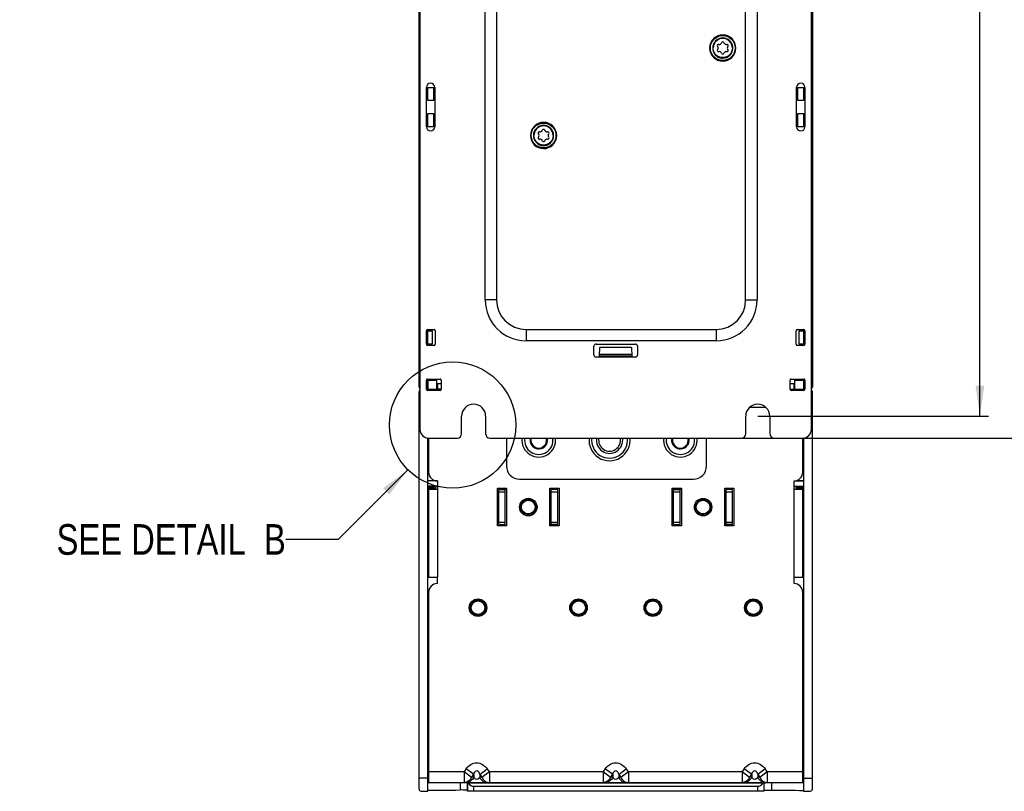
# Model space of a CAD drawing. Header units: millimetres. Extents: x 0 to 594, y 0 to 420.
# Tile 46 of 49: x 418 to 531, y 158 to 246. Entities that reach past the tile are written whole.
import ezdxf

# ---------------------------------------------------------------- set-up
doc = ezdxf.new("R2010")
doc.units = ezdxf.units.MM
doc.header["$LTSCALE"] = 32.67
doc.layers.get('0').update_dxf_attribs({"linetype": 'CONTINUOUS'})
doc.styles.get("Standard").update_dxf_attribs({"font": 'txt', "width": 0.8})
doc.dimstyles.new('DIMSTYLE_2', dxfattribs={"dimtxt": 3.5, "dimasz": 3.5, "dimexe": 1, "dimexo": 0, "dimgap": 0.875, "dimtad": 1, "dimlfac": 2, "dimdsep": 46, "dimtxsty": 'STANDARD', "dimblk": '_FILLED', "dimblk1": '_FILLED', "dimblk2": '_FILLED', "dimcen": 0.09, "dimclrt": 5, "dimadec": 0, "dimazin": 0, "dimtp": 0.5, "dimtm": 0.5, "dimtfac": 1, "dimtofl": 0, "dimtmove": 0, "dimatfit": 3, "dimldrblk": '_FILLED', "dimfxl": 1, "dimtolj": 1, "dimarcsym": 0})
doc.dimstyles.new('DIMSTYLE_3', dxfattribs={"dimtxt": 3.5, "dimasz": 3.5, "dimexe": 1, "dimexo": 0, "dimgap": 0.875, "dimtad": 1, "dimdec": 0, "dimlfac": 2, "dimdsep": 46, "dimtxsty": 'STANDARD', "dimblk": '_FILLED', "dimblk1": '_FILLED', "dimblk2": '_FILLED', "dimcen": 0.09, "dimclrt": 5, "dimadec": 0, "dimazin": 0, "dimtp": 0.5, "dimtm": 0.5, "dimtfac": 1, "dimtdec": 0, "dimtofl": 0, "dimtmove": 0, "dimatfit": 3, "dimldrblk": '_FILLED', "dimfxl": 1, "dimtolj": 1, "dimarcsym": 0})
doc.dimstyles.get("Standard").update_dxf_attribs({"dimtxt": 3.5, "dimasz": 3.5, "dimexe": 1, "dimexo": 0, "dimtad": 1, "dimdsep": 46, "dimtxsty": 'STANDARD', "dimblk": '_FILLED', "dimblk1": '_FILLED', "dimblk2": '_FILLED', "dimcen": 0.09, "dimclrt": 5, "dimadec": 0, "dimazin": 0, "dimtol": 1, "dimtp": 0.01, "dimtm": 0.01, "dimtfac": 1, "dimtofl": 0, "dimtmove": 0, "dimatfit": 3, "dimldrblk": '_FILLED', "dimfxl": 1, "dimtolj": 1, "dimarcsym": 0})

# ---------------------------------------------------------------- blocks, each defined once
blk = doc.blocks.new('_FILLED')
at = {"color": 0, "linetype": 'BYBLOCK'}
blk.add_solid([(0, 0), (-1, 0.143), (-1, -0.143)], dxfattribs=at)
blk = doc.blocks.new('*D6')
at = {"color": 2, "linetype": 'CONTINUOUS'}
for p, q in [((508.3, 311.44), (539.96, 311.44)), ((538.96, 311.44), (538.96, 254.77)), ((538.96, 198.09), (538.96, 254.77)), ((500.43, 198.09), (539.96, 198.09))]:
    blk.add_line(p, q, dxfattribs=at)
at = {"color": 2, "linetype": 'CONTINUOUS', "xscale": 3.5, "yscale": 3.5, "zscale": 3.5}
for p, rotation in [((538.96, 311.44), 90), ((538.96, 198.09), 270)]:
    blk.add_blockref('_FILLED', p, dxfattribs=dict(at, rotation=rotation))
at = {"color": 5, "linetype": 'CONTINUOUS', "insert": (534.59, 254.77), "char_height": 3.5, "width": 8.4, "attachment_point": 2, "rotation": 90, "line_spacing_factor": 0.9}
blk.add_mtext('227', dxfattribs=at)
blk = doc.blocks.new('*D7')
at = {"color": 2, "linetype": 'CONTINUOUS'}
for p, q in [((502.3, 306.59), (528.72, 306.59)), ((527.72, 306.59), (527.72, 253.59)), ((527.72, 200.59), (527.72, 253.59)), ((502.3, 200.59), (528.72, 200.59))]:
    blk.add_line(p, q, dxfattribs=at)
at = {"color": 2, "linetype": 'CONTINUOUS', "xscale": 3.5, "yscale": 3.5, "zscale": 3.5}
for p, rotation in [((527.72, 306.59), 90), ((527.72, 200.59), 270)]:
    blk.add_blockref('_FILLED', p, dxfattribs=dict(at, rotation=rotation))
at = {"color": 5, "linetype": 'CONTINUOUS', "insert": (523.34, 253.59), "char_height": 3.5, "width": 8.4, "attachment_point": 2, "rotation": 90, "line_spacing_factor": 0.9}
blk.add_mtext('212', dxfattribs=at)

msp = doc.modelspace()

# ---------------------------------------------------------------- linework, layer by layer
at = {"color": 7, "linetype": 'CONTINUOUS'}
for p, q in [((463.5517, 203.9432), (463.5517, 294.4487)), ((463.6517, 294.0432), (463.6517, 199.0932)), ((508.5517, 294.4459), (508.5517, 203.9432)), ((472.4322, 291.3932), (472.4322, 213.8932)), ((500.9212, 213.8932), (500.9212, 291.3932)), ((508.4517, 199.0932), (508.4517, 276.4432)), ((464.4017, 233.6932), (464.4017, 238.1932)), ((464.5517, 236.6932), (464.5517, 238.1971)), ((464.5713, 236.6932), (464.5713, 238.1932)), ((464.5713, 238.1932), (465.2017, 238.1932)), ((465.2017, 238.1932), (465.2017, 236.6932)), ((465.3517, 238.1932), (465.3517, 233.6932)), ((506.7517, 233.6932), (506.7517, 238.1932)), ((506.9017, 238.1932), (507.5321, 238.1932)), ((506.9017, 236.6932), (506.9017, 238.1932)), ((507.5321, 238.1932), (507.5321, 236.6932)), ((507.5517, 238.1971), (507.5517, 236.6932)), ((507.7017, 238.1932), (507.7017, 233.6932)), ((465.2017, 236.6932), (464.5713, 236.6932)), ((507.5321, 236.6932), (506.9017, 236.6932)), ((464.5517, 233.6893), (464.5517, 235.1932)), ((464.5713, 233.6932), (464.5713, 235.1932)), ((464.5713, 235.1932), (465.2017, 235.1932)), ((465.2017, 235.1932), (465.2017, 233.6932)), ((506.9017, 235.1932), (507.5321, 235.1932)), ((506.9017, 233.6932), (506.9017, 235.1932)), ((507.5321, 235.1932), (507.5321, 233.6932)), ((507.5517, 235.1932), (507.5517, 233.6893)), ((465.2017, 233.6932), (464.5713, 233.6932)), ((507.5321, 233.6932), (506.9017, 233.6932)), ((464.4017, 208.8182), (464.4017, 210.3682)), ((464.5267, 210.4932), (465.2767, 210.4932)), ((464.5517, 208.8393), (464.5517, 210.3471)), ((464.5666, 208.8432), (464.5713, 210.3432)), ((464.5713, 210.3432), (465.0517, 210.3432)), ((465.0517, 210.3432), (465.0517, 208.8432)), ((465.4017, 210.3682), (465.4017, 208.8182)), ((475.8017, 210.5237), (497.5517, 210.5237)), ((506.7017, 208.8182), (506.7017, 210.3682)), ((506.8267, 210.4932), (507.5767, 210.4932)), ((507.0517, 210.3432), (507.5321, 210.3432)), ((507.0517, 208.8432), (507.0517, 210.3432)), ((507.7017, 210.3682), (507.7017, 208.8182)), ((465.2767, 208.6932), (464.5267, 208.6932)), ((465.0517, 208.8432), (464.5666, 208.8432)), ((483.5517, 207.5932), (483.5517, 208.5932)), ((483.8017, 208.8432), (488.3017, 208.8432)), ((484.1958, 207.4432), (484.2482, 208.4432)), ((487.8552, 208.4432), (484.2482, 208.4432)), ((487.8552, 208.4432), (487.9076, 207.4432)), ((488.5517, 208.5932), (488.5517, 207.5932)), ((507.5767, 208.6932), (506.8267, 208.6932)), ((507.5339, 208.8432), (507.0517, 208.8432)), ((488.3017, 207.3432), (483.8017, 207.3432)), ((487.9076, 207.4432), (484.1958, 207.4432)), ((484.2089, 207.6932), (487.8945, 207.6932)), ((464.4017, 203.6682), (464.4017, 204.7182)), ((464.5267, 204.8432), (465.9767, 204.8432)), ((464.5517, 203.6932), (464.5517, 204.6998)), ((464.5697, 204.6932), (465.5404, 204.6932)), ((464.5713, 204.6932), (464.5713, 203.6932)), ((465.5404, 204.6932), (465.5404, 203.6932)), ((465.5469, 204.3432), (466.1017, 204.3432)), ((465.6709, 204.3432), (465.6823, 203.6932)), ((466.1017, 204.7182), (466.1017, 203.6682)), ((506.0017, 203.6682), (506.0017, 204.7182)), ((506.0017, 204.3432), (506.5564, 204.3432)), ((506.1267, 204.8432), (507.5767, 204.8432)), ((506.4325, 204.3432), (506.4211, 203.6932)), ((506.563, 204.6932), (507.537, 204.6932)), ((506.563, 203.6932), (506.563, 204.6932)), ((507.537, 204.6932), (507.5321, 203.6932)), ((507.5517, 204.6998), (507.5517, 203.6932)), ((507.7017, 204.7182), (507.7017, 203.6682)), ((463.5517, 157.9696), (463.5517, 203.368)), ((464.554, 203.6932), (464.4017, 203.6932)), ((464.4036, 203.6391), (464.5517, 203.6443)), ((465.9767, 203.5432), (464.5267, 203.5432)), ((464.5517, 203.6443), (464.5517, 203.5432)), ((464.5713, 203.6932), (465.6517, 203.6932)), ((464.6533, 203.6479), (464.573, 203.6451)), ((464.6517, 203.6932), (464.6517, 203.5432)), ((466.1017, 203.6932), (465.6823, 203.6932)), ((506.0017, 203.6932), (507.5321, 203.6932)), ((506.1343, 203.571), (506.0531, 203.5707)), ((507.5767, 203.5432), (506.1267, 203.5432)), ((506.1517, 203.6682), (506.1517, 203.5432)), ((507.5304, 203.6451), (506.5625, 203.6789)), ((507.7017, 203.6932), (507.5505, 203.6932)), ((507.6998, 203.6391), (507.5517, 203.6443)), ((507.5517, 203.6443), (507.5517, 203.5432)), ((508.5517, 157.9696), (508.5517, 203.368)), ((468.4267, 198.5932), (468.4267, 200.5932)), ((471.1767, 200.5932), (471.1767, 198.5932)), ((500.9267, 198.5932), (500.9267, 200.5932)), ((503.2172, 201.5932), (501.386, 201.5932)), ((503.6767, 200.5932), (503.6767, 198.5932)), ((464.5517, 157.6932), (464.5517, 198.0932)), ((464.6517, 198.0932), (467.9267, 198.0932)), ((464.6517, 198.0932), (464.6517, 194.1932)), ((471.6767, 198.0932), (500.4267, 198.0932)), ((473.5517, 198.0932), (473.5517, 194.8932)), ((496.4517, 194.8932), (496.4517, 198.0932)), ((504.1767, 198.0932), (507.4517, 198.0932)), ((507.4517, 194.1932), (507.4517, 198.0932)), ((507.5517, 198.0932), (507.5517, 157.6932)), ((464.5517, 193.257), (465.339, 193.2559)), ((465.6517, 193.1932), (464.5517, 193.1932)), ((465.6517, 193.1932), (465.6517, 192.1932)), ((475.0517, 193.3932), (494.9517, 193.3932)), ((506.4517, 193.1932), (507.5517, 193.1932)), ((506.4517, 192.1932), (506.4517, 193.1932)), ((506.7644, 193.2559), (507.5517, 193.257)), ((465.6517, 192.5932), (464.5517, 192.5932)), ((465.6517, 192.1932), (464.6517, 192.1932)), ((464.6517, 192.1932), (464.6517, 182.1932)), ((465.4108, 192.3797), (465.4108, 192.1932)), ((465.4199, 192.5303), (465.625, 192.5889)), ((465.625, 192.5889), (465.625, 192.1932)), ((472.5267, 192.3432), (473.5767, 192.3432)), ((472.5267, 188.0432), (472.5267, 192.3432)), ((472.6767, 192.1932), (473.4267, 192.1932)), ((472.6767, 188.1932), (472.6767, 192.1932)), ((473.4267, 188.1932), (473.4267, 192.1932)), ((473.5767, 192.1932), (473.4461, 192.1932)), ((473.5767, 192.3432), (473.5767, 188.0432)), ((478.5267, 192.3432), (479.5767, 192.3432)), ((478.5267, 188.0432), (478.5267, 192.3432)), ((479.4267, 192.1932), (478.6767, 192.1932)), ((478.6767, 188.1932), (478.6767, 192.1932)), ((479.4267, 188.1932), (479.4267, 192.1932)), ((479.5767, 192.3432), (479.5767, 188.0432)), ((492.5267, 192.3432), (493.5767, 192.3432)), ((492.5267, 188.0432), (492.5267, 192.3432)), ((492.6767, 192.1932), (493.4267, 192.1932)), ((492.6767, 188.1932), (492.6767, 192.1932)), ((493.4267, 188.1932), (493.4267, 192.1932)), ((493.5767, 192.1932), (493.4461, 192.1932)), ((493.5767, 192.3432), (493.5767, 188.0432)), ((498.5267, 192.3432), (499.5767, 192.3432)), ((498.5267, 188.0432), (498.5267, 192.3432)), ((499.4267, 192.1932), (498.6767, 192.1932)), ((498.6767, 188.1932), (498.6767, 192.1932)), ((499.4267, 188.1932), (499.4267, 192.1932)), ((499.5767, 192.3432), (499.5767, 188.0432)), ((506.4517, 192.5932), (507.5517, 192.5932)), ((507.4517, 192.1932), (506.4517, 192.1932)), ((506.4784, 192.5889), (506.6835, 192.5303)), ((506.4784, 192.1932), (506.4784, 192.5889)), ((506.6926, 192.38), (506.6926, 192.1932)), ((507.4517, 182.1932), (507.4517, 192.1932)), ((472.6767, 188.1932), (473.4267, 188.1932)), ((478.5267, 188.1932), (478.6573, 188.1932)), ((479.4267, 188.1932), (478.6767, 188.1932)), ((492.6767, 188.1932), (493.4267, 188.1932)), ((498.5267, 188.1932), (498.6573, 188.1932)), ((499.4267, 188.1932), (498.6767, 188.1932)), ((473.5767, 188.0432), (472.5267, 188.0432)), ((479.5767, 188.0432), (478.5267, 188.0432)), ((493.5767, 188.0432), (492.5267, 188.0432)), ((499.5767, 188.0432), (498.5267, 188.0432)), ((464.5517, 183.1265), (464.6517, 183.1267)), ((507.4517, 183.1267), (507.5517, 183.1265)), ((464.6517, 182.1932), (465.6517, 182.1932)), ((465.6517, 181.4432), (465.6517, 182.1932)), ((506.4517, 182.1932), (507.4517, 182.1932)), ((506.4517, 181.4432), (506.4517, 182.1932)), ((464.6517, 180.4432), (464.6517, 158.6932)), ((507.4517, 158.6932), (507.4517, 180.4432)), ((464.5646, 172.279), (464.6517, 172.279)), ((507.4517, 172.279), (507.5333, 172.279)), ((464.5517, 170.779), (464.6517, 170.779)), ((507.4517, 170.779), (507.5517, 170.779)), ((464.5517, 160.1919), (464.6517, 160.192)), ((464.6517, 160.0752), (464.5517, 160.0744)), ((507.4517, 160.1818), (507.5517, 160.1816)), ((507.5517, 160.0744), (507.4517, 160.0752)), ((464.5517, 159.9121), (464.6517, 159.9112)), ((464.5517, 159.659), (464.6514, 159.6581)), ((464.6515, 159.5445), (464.5517, 159.5446)), ((464.5517, 159.3574), (464.6517, 159.3574)), ((507.5517, 159.5548), (507.4515, 159.5547)), ((507.4517, 159.9112), (507.5517, 159.9121)), ((507.4517, 159.3574), (507.5517, 159.3574)), ((507.452, 159.6581), (507.5517, 159.659)), ((463.793, 157.7197), (464.5517, 157.6932)), ((464.6517, 158.6818), (464.5517, 158.6815)), ((464.6517, 158.6932), (507.4517, 158.6932)), ((469.0928, 158.6521), (469.0686, 158.6763)), ((469.0928, 157.7318), (469.0686, 157.8045)), ((469.1932, 158.6458), (502.9102, 158.6458)), ((469.8427, 158.2642), (502.2607, 158.2642)), ((503.0107, 158.6522), (503.0107, 157.7324)), ((506.3316, 158.6646), (503.8855, 158.6718)), ((506.4517, 158.6643), (506.3316, 158.6646)), ((507.4517, 158.6611), (506.4517, 158.6643)), ((507.5517, 158.6607), (507.4517, 158.6611)), ((507.5517, 157.6932), (508.3104, 157.7197)), ((502.2607, 157.6932), (469.8427, 157.6932))]:
    msp.add_line(p, q, dxfattribs=at)
at = {"color": 9, "linetype": 'CONTINUOUS'}
for p, q in [((471.1332, 213.8932), (471.1332, 291.3932)), ((502.2202, 291.3932), (502.2202, 213.8932)), ((472.4322, 213.8932), (471.1332, 213.8932)), ((500.9212, 213.8932), (502.2202, 213.8932)), ((475.8017, 210.5237), (475.8017, 209.2247)), ((497.5517, 210.5237), (497.5517, 209.2247)), ((497.5517, 209.2247), (475.8017, 209.2247)), ((465.6517, 203.5432), (465.6517, 203.6932)), ((506.5458, 203.5432), (506.5458, 203.6794)), ((465.4199, 192.5303), (464.5517, 192.5291)), ((464.5517, 192.3797), (465.4108, 192.3797)), ((465.6517, 192.1932), (465.6517, 182.1932)), ((472.6767, 191.9432), (473.4267, 191.9432)), ((478.6767, 191.9432), (479.4267, 191.9432)), ((492.6767, 191.9432), (493.4267, 191.9432)), ((498.6767, 191.9432), (499.4267, 191.9432)), ((506.4517, 182.1932), (506.4517, 192.1932)), ((507.5517, 192.5291), (506.6835, 192.5303)), ((506.6926, 192.3797), (507.5517, 192.3797)), ((473.4267, 188.4432), (472.6767, 188.4432)), ((479.4267, 188.4432), (478.6767, 188.4432)), ((493.4267, 188.4432), (492.6767, 188.4432)), ((499.4267, 188.4432), (498.6767, 188.4432)), ((468.9512, 160.2721), (468.7045, 159.9432)), ((469.8087, 159.629), (468.9512, 160.2721)), ((470.4947, 159.629), (471.3522, 160.2721)), ((471.5989, 159.9432), (471.3522, 160.2721)), ((484.8512, 160.2721), (484.6045, 159.9432)), ((485.7087, 159.629), (484.8512, 160.2721)), ((486.3947, 159.629), (487.2522, 160.2721)), ((487.4989, 159.9432), (487.2522, 160.2721)), ((500.7512, 160.2721), (500.5045, 159.9432)), ((501.6087, 159.629), (500.7512, 160.2721)), ((503.1522, 160.2721), (502.2947, 159.629)), ((503.3989, 159.9432), (503.1522, 160.2721)), ((464.5517, 159.1932), (463.5517, 159.1932)), ((464.6517, 159.9432), (468.7045, 159.9432)), ((468.7045, 159.9432), (469.562, 159.3001)), ((468.7045, 159.9432), (468.7045, 158.6932)), ((469.562, 159.3001), (469.8087, 159.629)), ((469.8087, 159.3001), (469.562, 159.3001)), ((469.8087, 159.629), (469.8087, 159.3001)), ((470.4947, 159.629), (470.7414, 159.3001)), ((470.4947, 159.629), (470.4947, 159.3001)), ((470.7414, 159.3001), (470.4947, 159.3001)), ((470.7414, 159.3001), (471.5989, 159.9432)), ((471.5989, 159.9432), (484.6045, 159.9432)), ((471.5989, 159.9432), (471.5989, 158.6932)), ((484.6045, 159.9432), (485.462, 159.3001)), ((484.6045, 159.9432), (484.6045, 158.6932)), ((485.462, 159.3001), (485.7087, 159.629)), ((485.7087, 159.3001), (485.462, 159.3001)), ((485.7087, 159.629), (485.7087, 159.3001)), ((486.3947, 159.629), (486.6414, 159.3001)), ((486.3947, 159.629), (486.3947, 159.3001)), ((486.6414, 159.3001), (486.3947, 159.3001)), ((486.6414, 159.3001), (487.4989, 159.9432)), ((487.4989, 159.9432), (500.5045, 159.9432)), ((487.4989, 159.9432), (487.4989, 158.6932)), ((500.5045, 159.9432), (501.362, 159.3001)), ((500.5045, 159.9432), (500.5045, 158.6932)), ((501.362, 159.3001), (501.6087, 159.629)), ((501.6087, 159.3001), (501.362, 159.3001)), ((501.6087, 159.629), (501.6087, 159.3001)), ((502.2947, 159.629), (502.5414, 159.3001)), ((502.2947, 159.629), (502.2947, 159.3001)), ((502.5414, 159.3001), (502.2947, 159.3001)), ((502.5414, 159.3001), (503.3989, 159.9432)), ((503.3989, 159.9432), (507.4517, 159.9432)), ((503.3989, 159.9432), (503.3989, 158.6932)), ((507.5517, 159.1932), (508.5517, 159.1932)), ((468.242, 158.6891), (468.242, 157.8429)), ((469.0686, 158.6763), (469.0686, 157.8045)), ((469.0928, 158.6521), (469.0928, 157.7318)), ((469.8427, 157.6932), (469.8427, 158.2642)), ((502.2607, 158.2642), (502.2607, 157.6932)), ((503.8856, 158.6718), (503.8856, 157.7912))]:
    msp.add_line(p, q, dxfattribs=at)
for centre in [(498.3017, 242.6932), (477.8017, 232.6932)]:
    msp.add_circle(centre, 1.421, dxfattribs=at)
at = {"color": 2, "linetype": 'CONTINUOUS'}
msp.add_circle((467.394, 199.5768), 7.2238, dxfattribs=at)
at = {"color": 7, "linetype": 'CONTINUOUS'}
for centre, radius in [((476.0517, 190.1932), 1), ((476.0517, 190.1932), 0.875), ((476.0517, 190.1932), 0.785), ((496.0517, 190.1932), 1), ((496.0517, 190.1932), 0.875), ((496.0517, 190.1932), 0.785), ((470.3017, 178.6932), 1), ((470.3017, 178.6932), 0.875), ((470.3017, 178.6932), 0.785), ((481.8017, 178.6932), 1), ((481.8017, 178.6932), 0.875), ((481.8017, 178.6932), 0.785), ((490.3017, 178.6932), 1), ((490.3017, 178.6932), 0.875), ((490.3017, 178.6932), 0.785), ((501.8017, 178.6932), 1), ((501.8017, 178.6932), 0.875), ((501.8017, 178.6932), 0.785)]:
    msp.add_circle(centre, radius, dxfattribs=at)
for centre, radius, start, end in [((498.3017, 242.6932), 1.5, 0, 179.562895), ((498.3017, 242.6932), 1.1, 0.012433, 179.382845), ((498.3017, 243.2532), 0.14, 16.229969, 163.770031), ((498.3017, 242.6932), 1.5, 180, 359.562895), ((497.8167, 242.9732), 0.14, 76.229969, 223.770031), ((497.8167, 242.4132), 0.14, 136.229969, 283.770031), ((497.5244, 242.6932), 0.2648, 316.229969, 43.770031), ((497.9131, 243.3663), 0.2648, 256.229969, 343.770031), ((497.9131, 242.0201), 0.2648, 16.229969, 103.770031), ((498.6903, 243.3663), 0.2648, 196.229969, 283.770031), ((498.6903, 242.0201), 0.2648, 76.229969, 163.770031), ((498.7867, 242.9732), 0.14, 316.229969, 103.770031), ((498.7867, 242.4132), 0.14, 256.229969, 43.770031), ((499.079, 242.6932), 0.2648, 136.229969, 223.770031), ((498.3017, 242.1332), 0.14, 196.229969, 343.770031), ((464.8767, 238.1932), 0.475, 0, 180), ((507.2267, 238.1932), 0.475, 0, 180), ((464.8767, 233.6932), 0.475, 180, 360), ((477.8017, 232.6932), 1.5, 0, 179.562895), ((477.8017, 232.6932), 1.1, 0.012433, 179.382845), ((477.4131, 233.3663), 0.2648, 256.229969, 343.770031), ((477.8017, 233.2532), 0.14, 16.229969, 163.770031), ((478.1903, 233.3663), 0.2648, 196.229969, 283.770031), ((507.2267, 233.6932), 0.475, 180, 360), ((477.8017, 232.6932), 1.5, 180, 359.562895), ((477.3167, 232.9732), 0.14, 76.229969, 223.770031), ((477.3167, 232.4132), 0.14, 136.229969, 283.770031), ((477.0244, 232.6932), 0.2648, 316.229969, 43.770031), ((477.4131, 232.0201), 0.2648, 16.229969, 103.770031), ((477.8017, 232.1332), 0.14, 196.229969, 343.770031), ((478.1903, 232.0201), 0.2648, 76.229969, 163.770031), ((478.2867, 232.9732), 0.14, 316.229969, 103.770031), ((478.2867, 232.4132), 0.14, 256.229969, 43.770031), ((478.579, 232.6932), 0.2648, 136.229969, 223.770031), ((475.8017, 213.8932), 3.3695, 180, 270), ((497.5517, 213.8932), 3.3695, 270, 360), ((464.5267, 210.3682), 0.125, 90, 180), ((465.2767, 210.3682), 0.125, 0, 90), ((506.8267, 210.3682), 0.125, 90, 180), ((507.5767, 210.3682), 0.125, 0, 90), ((464.5267, 208.8182), 0.125, 180, 270), ((465.2767, 208.8182), 0.125, 270, 360), ((483.8017, 208.5932), 0.25, 90, 180), ((488.3017, 208.5932), 0.25, 0, 90), ((506.8267, 208.8182), 0.125, 180, 270), ((507.5767, 208.8182), 0.125, 270, 360), ((483.8017, 207.5932), 0.25, 180, 270), ((488.3017, 207.5932), 0.25, 270, 360), ((463.8017, 203.9432), 0.25, 180, 233.130102), ((464.5267, 204.7182), 0.125, 90, 180), ((465.9767, 204.7182), 0.125, 0, 90), ((506.1267, 204.7182), 0.125, 90, 180), ((507.5767, 204.7182), 0.125, 0, 90), ((508.3017, 203.9432), 0.25, 306.869898, 360), ((463.8017, 203.368), 0.25, 127.8699, 180), ((464.5267, 203.6682), 0.125, 180, 270), ((465.9767, 203.6682), 0.125, 270, 360), ((506.1267, 203.6682), 0.125, 180, 270), ((507.5767, 203.6682), 0.125, 270, 360), ((508.3017, 203.368), 0.25, 0, 52.129488), ((469.8017, 200.5932), 1.375, 0, 180), ((502.3017, 200.5932), 1.375, 0, 180), ((464.6517, 199.0932), 1, 180, 270), ((467.9267, 198.5932), 0.5, 270, 360), ((471.6767, 198.5932), 0.5, 180, 270), ((500.4267, 198.5932), 0.5, 270, 360), ((504.1767, 198.5932), 0.5, 180, 270), ((507.4517, 199.0932), 1, 270, 360), ((477.2517, 197.8432), 1.625, 171.12657, 8.884729), ((477.2517, 197.8432), 1, 165.301167, 14.698833), ((477.2517, 197.8432), 0.9, 163.49287, 16.506054), ((477.243, 197.8553), 1.0147, 301.525136, 314.566775), ((485.3517, 197.8432), 2.05, 172.76345, 7.23655), ((485.3517, 197.8432), 1.5, 170.253985, 9.746015), ((485.3517, 197.8432), 1.25, 168.149391, 11.843592), ((493.4517, 197.8432), 1.625, 171.12657, 8.884729), ((493.4517, 197.8432), 1, 165.301167, 14.698833), ((493.4517, 197.8432), 0.9, 163.49287, 16.506054), ((493.443, 197.8553), 1.0147, 301.525136, 314.566775), ((477.2491, 197.8367), 0.993, 247.452746, 253.428312), ((477.2527, 197.8499), 1.0067, 253.4482, 269.829933), ((493.4491, 197.8367), 0.993, 247.452746, 253.428312), ((493.4527, 197.8499), 1.0067, 253.4482, 269.829933), ((475.0517, 194.8932), 1.5, 180, 270), ((494.9517, 194.8932), 1.5, 270, 360), ((465.6517, 194.1932), 1, 180, 270), ((506.4517, 194.1932), 1, 270, 360), ((465.6517, 180.4432), 1, 90, 180), ((506.4517, 180.4432), 1, 0, 90), ((463.8017, 157.9696), 0.25, 180, 268.000032), ((503.545, 141.4179), 17.2531, 90.524325, 91.183705), ((503.7295, 124.8636), 33.8083, 90.168112, 90.580103), ((503.7675, 116.3126), 42.3594, 89.840432, 90.185669), ((508.3017, 157.9696), 0.25, 271.999976, 359.999969)]:
    msp.add_arc(centre, radius, start, end, dxfattribs=at)
at = {"color": 9, "linetype": 'CONTINUOUS'}
for centre, radius, start, end in [((475.8017, 213.8932), 4.6685, 180, 270), ((497.5517, 213.8932), 4.6685, 270, 360), ((477.2517, 197.8432), 1.925, 172.453758, 7.550543), ((485.3517, 197.8432), 2.35, 173.68878, 6.32183), ((493.4517, 197.8432), 1.925, 172.453758, 7.550543)]:
    msp.add_arc(centre, radius, start, end, dxfattribs=at)
at = {"color": 7, "linetype": 'CONTINUOUS'}
for centre, major_axis, ratio, start_param, end_param in [((482.3017, 156.3503), (135.9721, 0), 0.01745772, 1.70097484, 1.70171141), ((469.8427, 159.0274), (0, 0.7632), 0.98269726, -4.18870227, -3.14159265), ((502.2607, 159.0274), (0, 0.7632), 0.98269726, 3.14159265, 4.18870227), ((482.3017, 150.6964), (137.0858, 0), 0.05240778, 1.38554737, 1.41269043), ((482.3017, 156.3503), (135.9721, 0), 0.01745772, 1.38401232, 1.38475356)]:
    msp.add_ellipse(centre, major_axis=major_axis, ratio=ratio, start_param=start_param, end_param=end_param, dxfattribs=at)
at = {"color": 9, "linetype": 'CONTINUOUS'}
for points, knots in [([(499.4547, 242.6932), (499.4546, 242.8432), (499.3948, 243.1464), (499.1382, 243.5296), (498.7545, 243.7861), (498.3019, 243.8765), (497.8486, 243.7853), (497.3445, 243.4525), (497.1388, 242.9872), (497.1486, 242.6932)], [0, 0, 0, 0, 0.12560904, 0.25119365, 0.37679415, 0.50239618, 0.62797835, 0.75362379, 1, 1, 1, 1]), ([(497.1486, 242.6932), (497.1486, 242.5437), (497.2083, 242.2416), (497.463, 241.8591), (497.845, 241.6026), (498.4378, 241.4792), (499.1972, 241.7787), (499.4546, 242.3872), (499.4547, 242.6802)], [0, 0, 0, 0, 0.12623476, 0.25243875, 0.37866229, 0.50488163, 0.75251618, 1, 1, 1, 1]), ([(478.9547, 232.6932), (478.9546, 232.8432), (478.8948, 233.1464), (478.6382, 233.5296), (478.2545, 233.7861), (477.8019, 233.8765), (477.3486, 233.7853), (476.8445, 233.4525), (476.6388, 232.9872), (476.6486, 232.6932)], [0, 0, 0, 0, 0.12560904, 0.25119365, 0.37679415, 0.50239618, 0.62797835, 0.75362379, 1, 1, 1, 1]), ([(476.6486, 232.6932), (476.6486, 232.5437), (476.7083, 232.2416), (476.963, 231.8591), (477.345, 231.6026), (477.9378, 231.4792), (478.6972, 231.7787), (478.9546, 232.3872), (478.9547, 232.6802)], [0, 0, 0, 0, 0.12623476, 0.25243875, 0.37866229, 0.50488163, 0.75251618, 1, 1, 1, 1]), ([(468.9512, 160.2721), (469.1008, 160.4553), (469.4362, 160.8044), (470.1524, 161.0173), (470.8664, 160.803), (471.2049, 160.4569), (471.3522, 160.2721)], [0, 0, 0, 0, 0.25064825, 0.50021632, 0.74956441, 1, 1, 1, 1]), ([(469.8087, 159.629), (469.8386, 159.7181), (469.8939, 159.8514), (470.0048, 160.0085), (470.1516, 160.0893), (470.2984, 160.0085), (470.4095, 159.8515), (470.4648, 159.7181), (470.4947, 159.629)], [0, 0, 0, 0, 0.24374801, 0.36890608, 0.49990685, 0.6310093, 0.75626438, 1, 1, 1, 1]), ([(484.8512, 160.2721), (485.0008, 160.4553), (485.3362, 160.8044), (486.0524, 161.0173), (486.7664, 160.803), (487.1049, 160.4569), (487.2522, 160.2721)], [0, 0, 0, 0, 0.25064825, 0.50021632, 0.74956441, 1, 1, 1, 1]), ([(485.7087, 159.629), (485.7386, 159.7181), (485.7939, 159.8514), (485.9048, 160.0085), (486.0516, 160.0893), (486.1984, 160.0085), (486.3095, 159.8515), (486.3648, 159.7181), (486.3947, 159.629)], [0, 0, 0, 0, 0.24374801, 0.36890608, 0.49990685, 0.6310093, 0.75626438, 1, 1, 1, 1]), ([(500.7512, 160.2721), (500.9008, 160.4553), (501.2362, 160.8044), (501.9524, 161.0173), (502.6664, 160.803), (503.0049, 160.4569), (503.1522, 160.2721)], [0, 0, 0, 0, 0.25064825, 0.50021632, 0.74956441, 1, 1, 1, 1]), ([(501.6087, 159.629), (501.6386, 159.7181), (501.6939, 159.8514), (501.8048, 160.0085), (501.9516, 160.0893), (502.0984, 160.0085), (502.2095, 159.8515), (502.2648, 159.7181), (502.2947, 159.629)], [0, 0, 0, 0, 0.24374801, 0.36890608, 0.49990685, 0.6310093, 0.75626438, 1, 1, 1, 1]), ([(469.4422, 159.0994), (469.4096, 159.0549), (469.2753, 158.8947), (469.0902, 158.7745), (468.9431, 158.7294)], [0, 0, 0, 0, 0.26395174, 1, 1, 1, 1]), ([(469.8087, 159.3001), (469.7257, 159.1273), (469.4941, 158.8228), (469.1241, 158.6932), (468.9512, 158.6932)], [0, 0, 0, 0, 0.52578565, 1, 1, 1, 1]), ([(470.4947, 159.3001), (470.4629, 159.2479), (470.3779, 159.1314), (470.1517, 159.0182), (469.9256, 159.1313), (469.8404, 159.2478), (469.8087, 159.3001)], [0, 0, 0, 0, 0.2123992, 0.49986201, 0.78762239, 1, 1, 1, 1]), ([(470.4947, 159.3001), (470.5776, 159.1273), (470.8093, 158.8228), (471.1793, 158.6932), (471.3522, 158.6932)], [0, 0, 0, 0, 0.52574812, 1, 1, 1, 1]), ([(470.8612, 159.0994), (470.8938, 159.0549), (471.0281, 158.8947), (471.2132, 158.7745), (471.3603, 158.7294)], [0, 0, 0, 0, 0.26395174, 1, 1, 1, 1]), ([(485.3422, 159.0994), (485.3096, 159.0549), (485.1753, 158.8947), (484.9902, 158.7745), (484.8431, 158.7294)], [0, 0, 0, 0, 0.26395174, 1, 1, 1, 1]), ([(485.7087, 159.3001), (485.6257, 159.1273), (485.3941, 158.8228), (485.0241, 158.6932), (484.8512, 158.6932)], [0, 0, 0, 0, 0.52578565, 1, 1, 1, 1]), ([(486.3947, 159.3001), (486.3629, 159.2479), (486.2779, 159.1314), (486.0517, 159.0182), (485.8256, 159.1313), (485.7404, 159.2478), (485.7087, 159.3001)], [0, 0, 0, 0, 0.2123992, 0.49986201, 0.78762239, 1, 1, 1, 1]), ([(486.3947, 159.3001), (486.4776, 159.1273), (486.7093, 158.8228), (487.0793, 158.6932), (487.2522, 158.6932)], [0, 0, 0, 0, 0.52574812, 1, 1, 1, 1]), ([(486.7612, 159.0994), (486.7938, 159.0549), (486.9281, 158.8947), (487.1132, 158.7745), (487.2603, 158.7294)], [0, 0, 0, 0, 0.26395174, 1, 1, 1, 1]), ([(501.2422, 159.0994), (501.2096, 159.0549), (501.0753, 158.8947), (500.8902, 158.7745), (500.7431, 158.7294)], [0, 0, 0, 0, 0.26395174, 1, 1, 1, 1]), ([(501.6087, 159.3001), (501.5257, 159.1273), (501.2941, 158.8228), (500.9241, 158.6932), (500.7512, 158.6932)], [0, 0, 0, 0, 0.52578565, 1, 1, 1, 1]), ([(502.2947, 159.3001), (502.2629, 159.2479), (502.1779, 159.1314), (501.9517, 159.0182), (501.7256, 159.1313), (501.6404, 159.2478), (501.6087, 159.3001)], [0, 0, 0, 0, 0.2123992, 0.49986201, 0.78762239, 1, 1, 1, 1]), ([(503.1522, 158.6932), (502.9793, 158.6932), (502.6093, 158.8228), (502.3777, 159.1273), (502.2947, 159.3001)], [0, 0, 0, 0, 0.47421429, 1, 1, 1, 1]), ([(502.6612, 159.0994), (502.6938, 159.0549), (502.8281, 158.8947), (503.0132, 158.7745), (503.1603, 158.7294)], [0, 0, 0, 0, 0.26395174, 1, 1, 1, 1])]:
    msp.add_open_spline(points, degree=3, knots=knots, dxfattribs=at)
at = {"color": 7, "linetype": 'CONTINUOUS'}
for points, knots in [([(499.4017, 242.6934), (499.4017, 242.5498), (499.3441, 242.2595), (499.0978, 241.8931), (498.7296, 241.6486), (498.2958, 241.5645), (497.8628, 241.6532), (497.4975, 241.9016), (497.2539, 242.2705), (497.2018, 242.5614), (497.2018, 242.7051)], [0, 0, 0, 0, 0.12504901, 0.25002294, 0.37501366, 0.4999948, 0.62498163, 0.74995924, 0.87495339, 1, 1, 1, 1]), ([(478.9017, 232.6934), (478.9017, 232.5498), (478.8441, 232.2595), (478.5978, 231.8931), (478.2296, 231.6486), (477.7958, 231.5645), (477.3628, 231.6532), (476.9975, 231.9016), (476.7539, 232.2705), (476.7018, 232.5614), (476.7018, 232.7051)], [0, 0, 0, 0, 0.12504901, 0.25002294, 0.37501366, 0.4999948, 0.62498163, 0.74995924, 0.87495339, 1, 1, 1, 1]), ([(465.4108, 192.38), (465.4108, 192.3991), (465.4117, 192.4336), (465.4117, 192.4821), (465.4175, 192.5083), (465.4158, 192.5292), (465.4199, 192.5303)], [0, 0, 0, 0, 0.3779531, 0.69961075, 0.91627373, 1, 1, 1, 1]), ([(506.6835, 192.5303), (506.6875, 192.5292), (506.6859, 192.5083), (506.6917, 192.4821), (506.6917, 192.4335), (506.6926, 192.3991), (506.6926, 192.38)], [0, 0, 0, 0, 0.0837912, 0.3005257, 0.62211493, 1, 1, 1, 1]), ([(469.0686, 157.8045), (469.0664, 157.8109), (469.0363, 157.8134), (468.9929, 157.8229), (468.9118, 157.8278), (468.8099, 157.8341), (468.6853, 157.8384), (468.4939, 157.8428), (468.3443, 157.8435), (468.242, 157.8429)], [0, 0, 0, 0, 0.02452, 0.08520805, 0.18079651, 0.30709301, 0.4589658, 0.63011324, 1, 1, 1, 1]), ([(469.1932, 158.6458), (469.1688, 158.6465), (469.1387, 158.6535), (469.0992, 158.6456), (469.0928, 158.6521)], [0, 0, 0, 0, 0.7282378, 1, 1, 1, 1]), ([(469.8426, 157.6932), (469.7479, 157.6932), (469.6102, 157.6945), (469.4351, 157.6993), (469.323, 157.7037), (469.232, 157.7097), (469.16, 157.7147), (469.1213, 157.7232), (469.0948, 157.7261), (469.0929, 157.7318)], [0, 0, 0, 0, 0.37756095, 0.54859031, 0.69889415, 0.82299624, 0.91648359, 0.97578484, 1, 1, 1, 1]), ([(502.9551, 157.7177), (502.8637, 157.706), (502.6317, 157.6975), (502.4002, 157.6932), (502.2607, 157.6932)], [0, 0, 0, 0, 0.39771257, 1, 1, 1, 1]), ([(502.9102, 158.6458), (502.9245, 158.6462), (502.9487, 158.6475), (502.9816, 158.6476), (502.9981, 158.6516), (503.0105, 158.6498), (503.0114, 158.6522)], [0, 0, 0, 0, 0.42327654, 0.73165938, 0.92501528, 1, 1, 1, 1]), ([(503.0116, 157.7324), (503.0113, 157.7269), (502.9838, 157.7234), (502.9692, 157.7195), (502.9551, 157.7177)], [0, 0, 0, 0, 0.278892, 1, 1, 1, 1]), ([(503.8856, 157.7912), (503.7786, 157.7921), (503.6214, 157.7917), (503.4202, 157.7875), (503.2879, 157.7832), (503.1809, 157.7767), (503.0932, 157.7718), (503.0508, 157.7614), (503.0145, 157.7596), (503.0141, 157.7525)], [0, 0, 0, 0, 0.3670749, 0.53867496, 0.69166349, 0.81855624, 0.91368447, 0.97551351, 1, 1, 1, 1]), ([(503.0167, 158.659), (503.0181, 158.6628), (503.0391, 158.6589), (503.0671, 158.6657), (503.1233, 158.6648), (503.1645, 158.6667), (503.1886, 158.6672)], [0, 0, 0, 0, 0.07124177, 0.26685363, 0.57921588, 1, 1, 1, 1])]:
    msp.add_open_spline(points, degree=3, knots=knots, dxfattribs=at)
for points in [[(507.5321, 210.3432), (507.5321, 209.8432), (507.5339, 209.3432), (507.5339, 208.8432)], [(476.2862, 198.0975), (476.2652, 198.0146), (476.2541, 197.9287), (476.2517, 197.8432)], [(476.2517, 197.8432), (476.2545, 197.7123), (476.2792, 197.5792), (476.3289, 197.4581)], [(476.3289, 197.4581), (476.3616, 197.3784), (476.4057, 197.3026), (476.4582, 197.2343)], [(476.5456, 197.1352), (476.6373, 197.0439), (476.7489, 196.9692), (476.8684, 196.9196)], [(478.0673, 197.264), (478.1094, 197.3231), (478.1453, 197.3872), (478.1729, 197.4543)], [(478.1729, 197.4543), (478.2234, 197.5766), (478.2479, 197.711), (478.2517, 197.8432)], [(478.2517, 197.8432), (478.2499, 197.9287), (478.2388, 198.0146), (478.2177, 198.0974)], [(492.4862, 198.0975), (492.4652, 198.0146), (492.4541, 197.9287), (492.4517, 197.8432)], [(492.4517, 197.8432), (492.4545, 197.7123), (492.4792, 197.5792), (492.5289, 197.4581)], [(492.5289, 197.4581), (492.5616, 197.3784), (492.6057, 197.3026), (492.6582, 197.2343)], [(492.7456, 197.1352), (492.8373, 197.0439), (492.9489, 196.9692), (493.0684, 196.9196)], [(494.2673, 197.264), (494.3094, 197.3231), (494.3453, 197.3872), (494.3729, 197.4543)], [(494.3729, 197.4543), (494.4234, 197.5766), (494.4479, 197.711), (494.4517, 197.8432)], [(494.4517, 197.8432), (494.4499, 197.9287), (494.4388, 198.0146), (494.4177, 198.0974)], [(464.5517, 157.8203), (465.7818, 157.8287), (467.0119, 157.8363), (468.242, 157.8429)]]:
    msp.add_open_spline(points, degree=3, dxfattribs=at)
at = {"color": 9, "linetype": 'CONTINUOUS'}
for points in [[(469.562, 159.3001), (469.5283, 159.2298), (469.4882, 159.1623), (469.4422, 159.0994)], [(470.7414, 159.3001), (470.7751, 159.2298), (470.8152, 159.1623), (470.8612, 159.0994)], [(485.462, 159.3001), (485.4283, 159.2298), (485.3882, 159.1623), (485.3422, 159.0994)], [(486.6414, 159.3001), (486.6751, 159.2298), (486.7152, 159.1623), (486.7612, 159.0994)], [(501.362, 159.3001), (501.3283, 159.2298), (501.2882, 159.1623), (501.2422, 159.0994)], [(502.5414, 159.3001), (502.5751, 159.2298), (502.6152, 159.1623), (502.6612, 159.0994)], [(468.9431, 158.7294), (468.8662, 158.7058), (468.7849, 158.6932), (468.7045, 158.6932)], [(471.3603, 158.7294), (471.4372, 158.7058), (471.5184, 158.6932), (471.5989, 158.6932)], [(484.8431, 158.7294), (484.7662, 158.7058), (484.6849, 158.6932), (484.6045, 158.6932)], [(487.2603, 158.7294), (487.3372, 158.7058), (487.4184, 158.6932), (487.4989, 158.6932)], [(500.7431, 158.7294), (500.6662, 158.7058), (500.5849, 158.6932), (500.5045, 158.6932)], [(503.1603, 158.7294), (503.2372, 158.7058), (503.3184, 158.6932), (503.3989, 158.6932)]]:
    msp.add_open_spline(points, degree=3, dxfattribs=at)

# ---------------------------------------------------------------- texts
at = {"color": 5, "linetype": 'CONTINUOUS', "insert": (448.3107, 188.2435), "char_height": 3.5, "width": 36.4, "attachment_point": 3, "line_spacing_factor": 0.9}
msp.add_mtext('SEE DETAIL  B', dxfattribs=at)

# ---------------------------------------------------------------- dimensions: what is measured, and where the dimension line sits
at = {"color": 2, "linetype": 'CONTINUOUS'}
for base, p1, p2, dimstyle, picture, middle in [((538.9605, 198.0932), (508.3017, 311.4432), (500.4267, 198.0932), 'DIMSTYLE_3', '*D6', (538.9605, 254.7682)), ((527.7197, 200.5932), (502.3017, 306.5932), (502.3017, 200.5932), 'DIMSTYLE_2', '*D7', (527.7197, 253.5932))]:
    dim = msp.add_linear_dim(base=base, p1=p1, p2=p2, angle=270, dimstyle=dimstyle, dxfattribs=at)
    dim.commit()
    dim.dimension.update_dxf_attribs({"geometry": picture, "text_midpoint": middle, "dimtype": 160})

# ---------------------------------------------------------------- leaders
msp.add_leader([(462.286, 194.4688), (454.3107, 186.4935), (448.3107, 186.4935)], dimstyle='STANDARD', override={"dimtad": 0}, dxfattribs=at)

doc.saveas('drawing.dxf')
